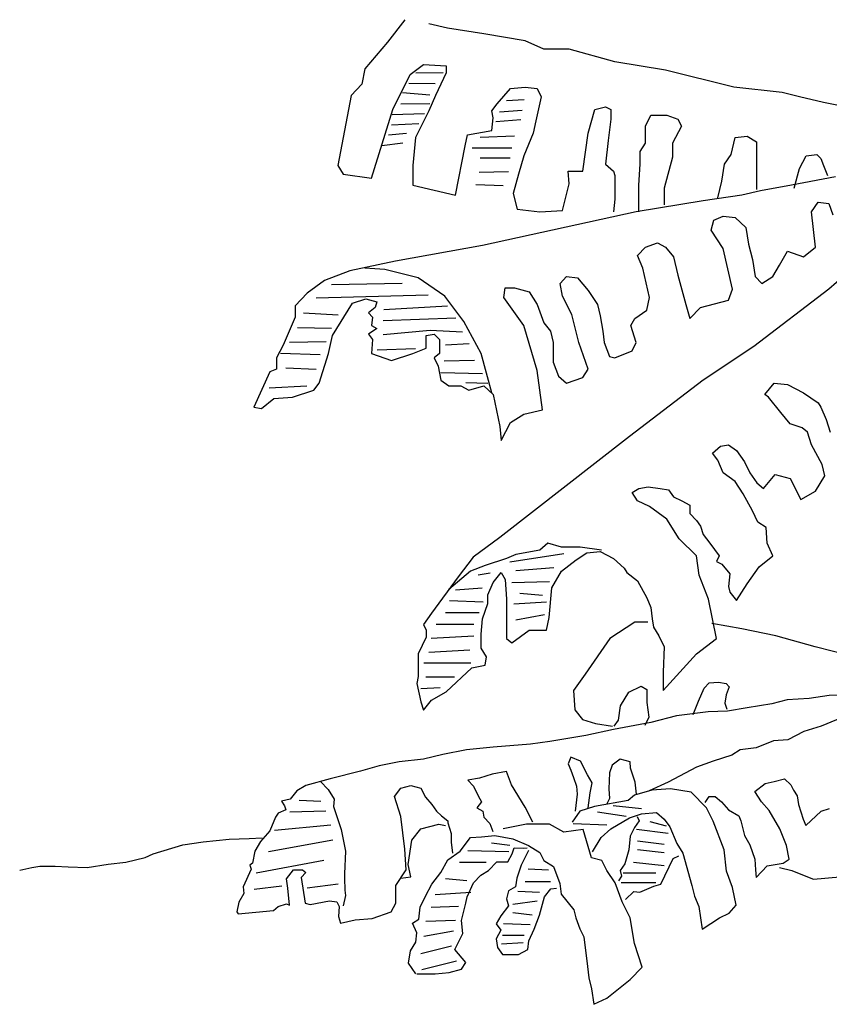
# Model space of a CAD drawing. Extents: x -3.56 to 3.91, y -0.04 to 8.95.
# Tile 2 of 3: x -3.56 to -0.21, y 4.87 to 8.95. Entities that reach past the tile are written whole.
import ezdxf

# ---------------------------------------------------------------- set-up
doc = ezdxf.new("R2010")
doc.units = 0
doc.header["$MEASUREMENT"] = 0
doc.layers.add('ARBOL', color=76, linetype='CONTINUOUS')

msp = doc.modelspace()

# ---------------------------------------------------------------- linework, layer by layer
at = {"layer": 'ARBOL'}
for p, q in [((-1.9691, 8.9515), (-2.0413, 8.8588)), ((-1.7919, 8.9166), (-1.8696, 8.934)), ((-1.6424, 8.8933), (-1.7919, 8.9166)), ((-1.4707, 8.8646), (-1.6424, 8.8933)), ((-2.0413, 8.8588), (-2.1353, 8.7483)), ((-1.3931, 8.8297), (-1.4707, 8.8646)), ((-1.2877, 8.8297), (-1.3931, 8.8297)), ((-1.0992, 8.7773), (-1.2877, 8.8297)), ((-1.9468, 8.725), (-1.8914, 8.7657)), ((-1.8914, 8.7657), (-1.7974, 8.7599)), ((-0.8888, 8.7424), (-1.0992, 8.7773)), ((-2.1353, 8.7483), (-2.1467, 8.6843)), ((-2.019, 8.5796), (-1.9468, 8.725)), ((-1.9237, 8.7311), (-1.8104, 8.7334)), ((-1.7974, 8.7308), (-1.8419, 8.6378)), ((-1.7974, 8.7599), (-1.7974, 8.7308)), ((-0.6063, 8.6727), (-0.8888, 8.7424)), ((-2.1467, 8.6843), (-2.1907, 8.6378)), ((-1.9527, 8.6891), (-1.8435, 8.6869)), ((-1.9791, 8.6494), (-1.8658, 8.64)), ((-1.587, 8.6029), (-1.5316, 8.6668)), ((-1.5316, 8.6668), (-1.4707, 8.6727)), ((-1.4707, 8.6727), (-1.4208, 8.6668)), ((-1.4208, 8.6668), (-1.404, 8.6319)), ((-0.4069, 8.6494), (-0.6063, 8.6727)), ((-0.3346, 8.6319), (-0.4069, 8.6494)), ((-2.1907, 8.6378), (-2.2462, 8.3473)), ((-1.9859, 8.6029), (-1.8658, 8.6051)), ((-1.8419, 8.6378), (-1.8696, 8.5738)), ((-1.6088, 8.5738), (-1.587, 8.6029)), ((-1.548, 8.6168), (-1.4749, 8.6216)), ((-1.404, 8.6319), (-1.4262, 8.5334)), ((-0.2351, 8.6087), (-0.3346, 8.6319)), ((0.0474, 8.5508), (-0.2351, 8.6087)), ((-2.1076, 8.295), (-2.019, 8.5796)), ((-2.0215, 8.5586), (-1.888, 8.5631)), ((-1.8696, 8.5738), (-1.925, 8.4636)), ((-1.6034, 8.545), (-1.6088, 8.5738)), ((-1.5769, 8.5702), (-1.4837, 8.577)), ((-1.21, 8.4811), (-1.1823, 8.5796)), ((-1.1823, 8.5796), (-1.1382, 8.5912)), ((-1.1382, 8.5912), (-1.116, 8.5796)), ((-1.116, 8.5796), (-1.116, 8.5392)), ((-2.0236, 8.5166), (-1.9103, 8.5211)), ((-1.6088, 8.4927), (-1.6034, 8.545)), ((-1.5925, 8.5305), (-1.4879, 8.5376)), ((-1.4262, 8.5334), (-1.4371, 8.4811)), ((-1.116, 8.5392), (-1.1269, 8.452)), ((-0.972, 8.5101), (-0.9497, 8.5563)), ((-0.9497, 8.5563), (-0.8834, 8.5563)), ((-0.8834, 8.5563), (-0.8389, 8.5392)), ((-0.8389, 8.5392), (-0.8225, 8.5101)), ((-2.0371, 8.4746), (-1.9615, 8.4817)), ((-1.7088, 8.4752), (-1.6088, 8.4927)), ((-1.4371, 8.4811), (-1.4762, 8.388)), ((-1.2323, 8.324), (-1.21, 8.4811)), ((-0.972, 8.4403), (-0.972, 8.5101)), ((-0.8225, 8.5101), (-0.8611, 8.4403)), ((-2.064, 8.4303), (-1.977, 8.442)), ((-1.925, 8.4636), (-1.9359, 8.3473)), ((-1.7197, 8.4287), (-1.7088, 8.4752)), ((-1.6571, 8.4652), (-1.5148, 8.4701)), ((-1.1269, 8.452), (-1.1382, 8.3531)), ((-0.9942, 8.4055), (-0.972, 8.4403)), ((-0.8611, 8.4403), (-0.8611, 8.3822)), ((-0.6172, 8.3938), (-0.6008, 8.4636)), ((-0.6008, 8.4636), (-0.5509, 8.4694)), ((-0.5509, 8.4694), (-0.5122, 8.4462)), ((-0.5122, 8.4462), (-0.5122, 8.3938)), ((-1.7587, 8.2255), (-1.7197, 8.4287)), ((-1.6903, 8.421), (-1.5257, 8.421)), ((-0.9942, 8.3531), (-0.9942, 8.4055)), ((-1.6571, 8.379), (-1.5324, 8.379)), ((-1.4762, 8.388), (-1.4984, 8.3124)), ((-0.8611, 8.3822), (-0.8943, 8.2542)), ((-0.6449, 8.3531), (-0.6172, 8.3938)), ((-0.5122, 8.3938), (-0.5122, 8.3182)), ((-0.3346, 8.3357), (-0.3069, 8.388)), ((-0.3069, 8.388), (-0.2629, 8.3938)), ((-0.2629, 8.3938), (-0.2461, 8.3764)), ((-0.2461, 8.3764), (-0.2351, 8.3473)), ((-2.2462, 8.3473), (-2.2239, 8.3124)), ((-1.9359, 8.3473), (-1.9359, 8.2659)), ((-1.6613, 8.3208), (-1.5392, 8.3231)), ((-1.2877, 8.2717), (-1.2931, 8.324)), ((-1.2931, 8.324), (-1.2323, 8.324)), ((-1.1382, 8.3531), (-1.105, 8.324)), ((-1.105, 8.324), (-1.0992, 8.3066)), ((-0.9997, 8.2659), (-0.9942, 8.3531)), ((-0.6562, 8.2833), (-0.6449, 8.3531)), ((-0.5122, 8.3182), (-0.5122, 8.2484)), ((-0.3569, 8.2542), (-0.3346, 8.3357)), ((-0.2351, 8.3473), (-0.2183, 8.3066)), ((-2.2239, 8.3124), (-2.1076, 8.295)), ((-1.4984, 8.3124), (-1.5203, 8.2313)), ((-1.0992, 8.3066), (-1.0992, 8.208)), ((-0.6726, 8.2139), (-0.6562, 8.2833)), ((-0.1852, 8.3008), (-0.3682, 8.2659)), ((-1.9359, 8.2659), (-1.7587, 8.2255)), ((-1.6748, 8.2694), (-1.5614, 8.2649)), ((-1.3154, 8.1615), (-1.2877, 8.2717)), ((-0.9997, 8.1557), (-0.9997, 8.2659)), ((-0.8943, 8.2542), (-0.8943, 8.1848)), ((-0.4954, 8.2429), (-0.5731, 8.2255)), ((-0.3682, 8.2659), (-0.4954, 8.2429)), ((-1.5203, 8.2313), (-1.5039, 8.1673)), ((-1.0992, 8.208), (-1.105, 8.1557)), ((-0.7339, 8.2022), (-1.0106, 8.1557)), ((-0.5731, 8.2255), (-0.7339, 8.2022)), ((-0.2851, 8.1557), (-0.2574, 8.1964)), ((-0.2574, 8.1964), (-0.2129, 8.1906)), ((-1.0106, 8.1557), (-1.6479, 8.0161)), ((-1.5039, 8.1673), (-1.4094, 8.1557)), ((-1.4094, 8.1557), (-1.3154, 8.1615)), ((-0.2683, 8.0103), (-0.2851, 8.1557)), ((-0.2129, 8.1906), (-0.1961, 8.1441)), ((-0.7003, 8.0801), (-0.6894, 8.1208)), ((-0.6894, 8.1208), (-0.6508, 8.1382)), ((-0.6508, 8.1382), (-0.6008, 8.1324)), ((-0.6008, 8.1324), (-0.5563, 8.0917)), ((-0.6508, 8.0045), (-0.7003, 8.0801)), ((-0.5563, 8.0917), (-0.5454, 8.0219)), ((-1.6479, 8.0161), (-2.0081, 7.9521)), ((-1.0051, 7.9754), (-0.972, 8.0103)), ((-0.972, 8.0103), (-0.922, 8.0277)), ((-0.922, 8.0277), (-0.8888, 8.0103)), ((-0.8888, 8.0103), (-0.8557, 7.9696)), ((-0.6117, 7.8361), (-0.6508, 8.0045)), ((-0.5454, 8.0219), (-0.5286, 7.958)), ((-0.4178, 7.9347), (-0.3846, 7.9929)), ((-0.3846, 7.9929), (-0.3183, 7.9696)), ((-0.3183, 7.9696), (-0.2683, 8.0103)), ((-2.0081, 7.9521), (-2.1962, 7.9118)), ((-0.9829, 7.9234), (-1.0051, 7.9754)), ((-0.8557, 7.9696), (-0.8389, 7.8943)), ((-0.5286, 7.958), (-0.5177, 7.8885)), ((-0.0521, 7.9754), (-0.2129, 7.8361)), ((-2.1962, 7.9118), (-2.3016, 7.871)), ((-2.0522, 7.9176), (-2.1353, 7.9234)), ((-1.9137, 7.8827), (-2.0522, 7.9176)), ((-0.9552, 7.8013), (-0.9829, 7.9234)), ((-0.4455, 7.8885), (-0.4178, 7.9347)), ((-2.3016, 7.871), (-2.3738, 7.8187)), ((-1.8028, 7.8071), (-1.9137, 7.8827)), ((-1.3263, 7.8594), (-1.299, 7.8885)), ((-1.299, 7.8885), (-1.2545, 7.8827)), ((-1.2545, 7.8827), (-1.21, 7.8303)), ((-0.8389, 7.8943), (-0.8057, 7.7722)), ((-0.5177, 7.8885), (-0.49, 7.8594)), ((-0.49, 7.8594), (-0.4455, 7.8885)), ((-2.273, 7.8555), (-1.9796, 7.861)), ((-1.5593, 7.8013), (-1.5539, 7.842)), ((-1.5539, 7.842), (-1.5148, 7.842)), ((-1.5148, 7.842), (-1.4539, 7.8245)), ((-1.3154, 7.8071), (-1.3263, 7.8594)), ((-1.21, 7.8303), (-1.1714, 7.7722)), ((-0.6285, 7.7896), (-0.6117, 7.8361)), ((-0.2129, 7.8361), (-0.5231, 7.598)), ((-2.3738, 7.8187), (-2.4233, 7.7664)), ((-2.336, 7.8006), (-1.8725, 7.8122)), ((-2.1853, 7.778), (-2.1299, 7.7954)), ((-2.1299, 7.7954), (-2.0854, 7.7838)), ((-1.7251, 7.7024), (-1.8028, 7.8071)), ((-1.4762, 7.6849), (-1.5593, 7.8013)), ((-1.4539, 7.8245), (-1.4208, 7.7722)), ((-1.2768, 7.7315), (-1.3154, 7.8071)), ((-0.9665, 7.7489), (-0.9552, 7.8013)), ((-0.7448, 7.7605), (-0.6285, 7.7896)), ((-2.4233, 7.7664), (-2.4233, 7.7605)), ((-2.4233, 7.7605), (-2.4233, 7.7198)), ((-2.2684, 7.6442), (-2.1853, 7.778)), ((-2.0912, 7.7605), (-2.119, 7.7373)), ((-2.0854, 7.7838), (-2.0912, 7.7605)), ((-2.0564, 7.7518), (-1.7927, 7.7664)), ((-1.4208, 7.7722), (-1.3931, 7.6966)), ((-1.1714, 7.7722), (-1.1605, 7.7256)), ((-1.0165, 7.714), (-0.9665, 7.7489)), ((-0.8057, 7.7722), (-0.7889, 7.714)), ((-0.7889, 7.714), (-0.7448, 7.7605)), ((-2.4233, 7.7198), (-2.4733, 7.6038)), ((-2.3881, 7.7376), (-2.2457, 7.7289)), ((-2.119, 7.7373), (-2.1022, 7.7198)), ((-2.1022, 7.7198), (-2.1076, 7.6849)), ((-2.0589, 7.7059), (-1.7571, 7.7172)), ((-1.249, 7.6155), (-1.2768, 7.7315)), ((-1.1605, 7.7256), (-1.1491, 7.6617)), ((-1.0328, 7.6849), (-1.0165, 7.714)), ((-2.4128, 7.6769), (-2.273, 7.6743)), ((-2.0854, 7.6733), (-2.119, 7.65)), ((-2.1076, 7.6849), (-2.0854, 7.6733)), ((-2.0589, 7.6481), (-1.8641, 7.6656)), ((-1.8641, 7.6656), (-1.7298, 7.6597)), ((-1.6534, 7.5689), (-1.7251, 7.7024)), ((-1.4208, 7.4992), (-1.4762, 7.6849)), ((-1.3931, 7.6966), (-1.3653, 7.6617)), ((-1.0106, 7.6155), (-1.0328, 7.6849)), ((-2.2848, 7.5689), (-2.2684, 7.6442)), ((-2.119, 7.65), (-2.1022, 7.6268)), ((-2.1022, 7.6268), (-2.1076, 7.5689)), ((-1.8805, 7.6442), (-1.8473, 7.65)), ((-1.8805, 7.5922), (-1.8805, 7.6442)), ((-1.8473, 7.65), (-1.8251, 7.6268)), ((-1.8251, 7.6268), (-1.8251, 7.5689)), ((-1.3653, 7.6617), (-1.354, 7.6155)), ((-1.1491, 7.6617), (-1.1437, 7.6155)), ((-2.4733, 7.6038), (-2.501, 7.5515)), ((-2.446, 7.6164), (-2.2949, 7.6193)), ((-2.0837, 7.5848), (-1.9246, 7.5906)), ((-1.9359, 7.5689), (-1.8805, 7.5922)), ((-1.8011, 7.6051), (-1.7021, 7.6109)), ((-1.354, 7.6155), (-1.354, 7.534)), ((-1.21, 7.505), (-1.249, 7.6155)), ((-1.1437, 7.6155), (-1.1214, 7.5573)), ((-1.0274, 7.5806), (-1.0106, 7.6155)), ((-0.5231, 7.598), (-0.7339, 7.4584)), ((-2.501, 7.5515), (-2.501, 7.505)), ((-2.4842, 7.5706), (-2.3196, 7.5647)), ((-2.3238, 7.4468), (-2.2848, 7.5689)), ((-2.1076, 7.5689), (-2.0245, 7.5399)), ((-2.0245, 7.5399), (-1.9359, 7.5689)), ((-1.8251, 7.5689), (-1.8473, 7.5515)), ((-1.8473, 7.5515), (-1.8305, 7.5166)), ((-1.8066, 7.5389), (-1.6802, 7.5418)), ((-1.6088, 7.4061), (-1.6534, 7.5689)), ((-1.1214, 7.5573), (-1.0992, 7.5515)), ((-1.0992, 7.5515), (-1.0274, 7.5806)), ((-2.501, 7.505), (-2.5287, 7.4933)), ((-2.4624, 7.5101), (-2.336, 7.5043)), ((-1.8305, 7.5166), (-1.8196, 7.4584)), ((-1.354, 7.534), (-1.3322, 7.4759)), ((-1.2323, 7.4701), (-1.21, 7.505)), ((-2.5287, 7.4933), (-2.595, 7.3479)), ((-1.82, 7.4901), (-1.6475, 7.4872)), ((-1.3985, 7.3363), (-1.4208, 7.4992)), ((-1.3322, 7.4759), (-1.299, 7.4468)), ((-1.299, 7.4468), (-1.2323, 7.4701)), ((-2.5308, 7.4268), (-2.3746, 7.4352)), ((-2.3461, 7.4177), (-2.3238, 7.4468)), ((-1.8196, 7.4584), (-1.7864, 7.4352)), ((-1.7864, 7.4352), (-1.7365, 7.4352)), ((-1.7365, 7.4352), (-1.7033, 7.4177)), ((-1.7159, 7.4497), (-1.6252, 7.4468)), ((-1.7033, 7.4177), (-1.6424, 7.4352)), ((-1.6424, 7.4352), (-1.6034, 7.4003)), ((-0.7339, 7.4584), (-1.0383, 7.2261)), ((-0.4786, 7.4003), (-0.44, 7.4468)), ((-0.44, 7.4468), (-0.3846, 7.441)), ((-0.3846, 7.441), (-0.3183, 7.4061)), ((-2.5619, 7.3421), (-2.5119, 7.3828)), ((-2.5119, 7.3828), (-2.4347, 7.3887)), ((-2.4347, 7.3887), (-2.3461, 7.4177)), ((-1.6034, 7.4003), (-1.5757, 7.2668)), ((-0.4623, 7.3887), (-0.4786, 7.4003)), ((-0.4123, 7.3247), (-0.4623, 7.3887)), ((-0.3183, 7.4061), (-0.257, 7.3654)), ((-2.595, 7.3479), (-2.5619, 7.3421)), ((-0.257, 7.3654), (-0.2461, 7.3479)), ((-0.2461, 7.3479), (-0.2238, 7.2959)), ((-1.5316, 7.2843), (-1.4762, 7.3189)), ((-1.4762, 7.3189), (-1.3985, 7.3363)), ((-0.3737, 7.2785), (-0.4123, 7.3247)), ((-1.5757, 7.2668), (-1.5702, 7.2087)), ((-1.5702, 7.2087), (-1.5316, 7.2843)), ((-0.3237, 7.261), (-0.3737, 7.2785)), ((-0.3015, 7.2436), (-0.3237, 7.261)), ((-0.2238, 7.2959), (-0.2074, 7.2436)), ((-1.0383, 7.2261), (-1.5757, 6.8077)), ((-0.2847, 7.1912), (-0.3015, 7.2436)), ((-0.6949, 7.1563), (-0.6617, 7.1854)), ((-0.6617, 7.1854), (-0.6285, 7.1912)), ((-0.6285, 7.1912), (-0.5949, 7.168)), ((-0.2406, 7.1098), (-0.2847, 7.1912)), ((-0.6726, 7.1273), (-0.6949, 7.1563)), ((-0.5949, 7.168), (-0.5618, 7.1214)), ((-0.6504, 7.0749), (-0.6726, 7.1273)), ((-0.5618, 7.1214), (-0.5395, 7.0749)), ((-0.2293, 7.0633), (-0.2406, 7.1098)), ((-0.6008, 7.04), (-0.6504, 7.0749)), ((-0.5395, 7.0749), (-0.5118, 7.0342)), ((-0.4841, 7.0109), (-0.4346, 7.0691)), ((-0.4346, 7.0691), (-0.3737, 7.0517)), ((-0.2683, 6.9996), (-0.2293, 7.0633)), ((-0.9997, 7.0109), (-0.9606, 7.0168)), ((-0.9606, 7.0168), (-0.9111, 7.0109)), ((-0.5672, 6.988), (-0.6008, 7.04)), ((-0.5118, 7.0342), (-0.4841, 7.0109)), ((-0.3737, 7.0517), (-0.3292, 6.9647)), ((-1.0274, 6.9938), (-0.9997, 7.0109)), ((-1.0051, 6.9589), (-1.0274, 6.9938)), ((-0.9111, 7.0109), (-0.8775, 7.0055)), ((-0.8775, 7.0055), (-0.8557, 6.9764)), ((-0.8557, 6.9764), (-0.8221, 6.9589)), ((-0.5286, 6.9182), (-0.5672, 6.988)), ((-0.3292, 6.9647), (-0.2683, 6.9996)), ((-0.9552, 6.9357), (-1.0051, 6.9589)), ((-0.8834, 6.8833), (-0.9552, 6.9357)), ((-0.8221, 6.9589), (-0.7889, 6.9415)), ((-0.7889, 6.9415), (-0.7889, 6.9066)), ((-0.7889, 6.9066), (-0.7612, 6.8775)), ((-0.5064, 6.8717), (-0.5286, 6.9182)), ((-0.8334, 6.8019), (-0.8834, 6.8833)), ((-0.7612, 6.8775), (-0.7448, 6.8542)), ((-0.7448, 6.8542), (-0.7335, 6.8194)), ((-0.4732, 6.8484), (-0.5064, 6.8717)), ((-0.7335, 6.8194), (-0.7058, 6.7845)), ((-0.4677, 6.7845), (-0.4732, 6.8484)), ((-1.5757, 6.8077), (-1.6865, 6.7263)), ((-1.3763, 6.7845), (-1.4094, 6.7554)), ((-1.3208, 6.767), (-1.3763, 6.7845)), ((-0.7612, 6.7321), (-0.8334, 6.8019)), ((-0.7058, 6.7845), (-0.6672, 6.7321)), ((-0.4455, 6.7321), (-0.4677, 6.7845)), ((-1.5093, 6.7379), (-1.548, 6.7205)), ((-1.5345, 6.7063), (-1.3103, 6.7418)), ((-1.4094, 6.7554), (-1.5093, 6.7379)), ((-1.2432, 6.767), (-1.3208, 6.767)), ((-1.26, 6.7147), (-1.2155, 6.7437)), ((-1.1546, 6.7554), (-1.2432, 6.767)), ((-1.2155, 6.7437), (-1.16, 6.7496)), ((-1.16, 6.7496), (-1.1046, 6.7205)), ((-0.7503, 6.651), (-0.7612, 6.7321)), ((-0.6672, 6.7321), (-0.6781, 6.7089)), ((-0.5009, 6.6859), (-0.4455, 6.7321)), ((-1.6865, 6.7263), (-1.7474, 6.6452)), ((-1.6366, 6.6917), (-1.6974, 6.6685)), ((-1.548, 6.7205), (-1.6366, 6.6917)), ((-1.3208, 6.6685), (-1.26, 6.7147)), ((-1.1046, 6.7205), (-1.0605, 6.6801)), ((-0.6781, 6.7089), (-0.6562, 6.6975)), ((-0.6562, 6.6975), (-0.6227, 6.6568)), ((-0.5509, 6.6161), (-0.5009, 6.6859)), ((-1.7474, 6.6452), (-1.8582, 6.494)), ((-1.6974, 6.6685), (-1.7864, 6.5929)), ((-1.6659, 6.653), (-1.6151, 6.6617)), ((-1.6034, 6.6219), (-1.5702, 6.6626)), ((-1.5702, 6.6626), (-1.5534, 6.6336)), ((-1.5089, 6.6707), (-1.3523, 6.684)), ((-1.3595, 6.5987), (-1.3208, 6.6685)), ((-1.0605, 6.6801), (-1.0492, 6.6626)), ((-1.0492, 6.6626), (-1.0051, 6.6278)), ((-0.7117, 6.5521), (-0.7503, 6.651)), ((-0.6227, 6.6568), (-0.6285, 6.6045)), ((-1.6256, 6.5696), (-1.6034, 6.6219)), ((-1.5534, 6.6336), (-1.548, 6.5521)), ((-1.5261, 6.6219), (-1.3695, 6.6261)), ((-1.0051, 6.6278), (-0.9665, 6.558)), ((-0.6285, 6.6045), (-0.6227, 6.5812)), ((-0.5949, 6.5463), (-0.5509, 6.6161)), ((-1.7587, 6.5909), (-1.6487, 6.5996)), ((-1.6256, 6.5347), (-1.6256, 6.5696)), ((-1.4921, 6.5773), (-1.3989, 6.5686)), ((-1.3708, 6.4765), (-1.3595, 6.5987)), ((-0.6227, 6.5812), (-0.5949, 6.5463)), ((-1.7843, 6.5463), (-1.6445, 6.5418)), ((-1.6479, 6.4707), (-1.6256, 6.5347)), ((-1.548, 6.5521), (-1.548, 6.4882)), ((-1.5177, 6.5331), (-1.3821, 6.5418)), ((-0.9665, 6.558), (-0.9497, 6.5173)), ((-0.6781, 6.3893), (-0.7117, 6.5521)), ((-1.8582, 6.494), (-1.8914, 6.4475)), ((-1.8011, 6.4975), (-1.6613, 6.4975)), ((-1.548, 6.4882), (-1.548, 6.4184)), ((-1.5089, 6.4665), (-1.3905, 6.4888)), ((-0.9497, 6.5173), (-0.9442, 6.4707)), ((-1.8914, 6.4475), (-1.8805, 6.4242)), ((-1.8393, 6.4488), (-1.6827, 6.4488)), ((-1.6534, 6.4068), (-1.6479, 6.4707)), ((-1.3817, 6.4242), (-1.3708, 6.4765)), ((-1.0165, 6.4575), (-1.1193, 6.3893)), ((-0.9623, 6.4575), (-1.0165, 6.4575)), ((-0.9442, 6.4707), (-0.9388, 6.4358)), ((-0.5727, 6.429), (-0.6974, 6.4517)), ((-1.8805, 6.4242), (-1.8805, 6.3951)), ((-1.6534, 6.3489), (-1.6534, 6.4068)), ((-1.548, 6.4184), (-1.548, 6.3893)), ((-1.5257, 6.3722), (-1.4539, 6.4242)), ((-1.4539, 6.4242), (-1.3817, 6.4242)), ((-0.9388, 6.4358), (-0.9165, 6.4009)), ((-0.9165, 6.4009), (-0.8943, 6.3547)), ((-0.432, 6.4006), (-0.5727, 6.429)), ((-0.27, 6.3554), (-0.432, 6.4006)), ((-1.8805, 6.3951), (-1.9137, 6.3257)), ((-1.8603, 6.3909), (-1.6827, 6.4)), ((-1.548, 6.3893), (-1.5257, 6.3722)), ((-1.1193, 6.3893), (-1.2222, 6.2416)), ((-0.7612, 6.3257), (-0.6781, 6.3893)), ((-1.9137, 6.3257), (-1.9137, 6.3082)), ((-1.8691, 6.3334), (-1.6995, 6.3421)), ((-1.6311, 6.314), (-1.6534, 6.3489)), ((-0.8943, 6.3547), (-0.8997, 6.25)), ((-0.8997, 6.1744), (-0.7612, 6.3257)), ((-0.113, 6.3156), (-0.27, 6.3554)), ((-1.9137, 6.3082), (-1.9137, 6.2791)), ((-1.9137, 6.2791), (-1.9137, 6.25)), ((-1.8901, 6.2888), (-1.6953, 6.2888)), ((-1.692, 6.2675), (-1.6366, 6.2791)), ((-1.6366, 6.2791), (-1.6311, 6.314)), ((-1.9137, 6.25), (-1.9137, 6.2326)), ((-1.7974, 6.1686), (-1.692, 6.2675)), ((-1.2222, 6.2416), (-1.2709, 6.1738)), ((-0.8997, 6.25), (-0.8997, 6.1744)), ((-1.9137, 6.2326), (-1.9191, 6.2035)), ((-1.9191, 6.2035), (-1.9027, 6.1279)), ((-1.8817, 6.2313), (-1.7629, 6.2313)), ((-0.7293, 6.1835), (-0.7079, 6.2058)), ((-0.7079, 6.2058), (-0.6705, 6.2087)), ((-0.6705, 6.2087), (-0.6386, 6.2032)), ((-0.6386, 6.2032), (-0.6252, 6.189)), ((-1.9027, 6.1822), (-1.8225, 6.1867)), ((-1.8582, 6.1337), (-1.7974, 6.1686)), ((-1.2709, 6.1738), (-1.2654, 6.0943)), ((-1.0757, 6.1108), (-1.0412, 6.1667)), ((-1.0412, 6.1667), (-0.9904, 6.1919)), ((-0.9904, 6.1919), (-0.9665, 6.178)), ((-0.9665, 6.178), (-0.9665, 6.1247)), ((-0.7532, 6.1305), (-0.7293, 6.1835)), ((-0.6386, 6.1557), (-0.6441, 6.1221)), ((-0.6252, 6.189), (-0.6386, 6.1557)), ((-0.1348, 6.1557), (-0.2121, 6.1528)), ((-1.9027, 6.1279), (-1.8914, 6.093)), ((-1.8914, 6.093), (-1.8582, 6.1337)), ((-0.9665, 6.1247), (-0.9585, 6.0633)), ((-0.7746, 6.0746), (-0.7532, 6.1305)), ((-0.6441, 6.1221), (-0.6361, 6.0969)), ((-0.4493, 6.1192), (-0.5509, 6.1024)), ((-0.3854, 6.136), (-0.4493, 6.1192)), ((-0.2948, 6.1415), (-0.3854, 6.136)), ((-0.2121, 6.1528), (-0.2948, 6.1415)), ((-1.2654, 6.0943), (-1.2331, 6.0546)), ((-1.0836, 6.052), (-1.0757, 6.1108)), ((-0.7133, 6.0856), (-0.8439, 6.0688)), ((-0.6331, 6.0885), (-0.7133, 6.0856)), ((-0.5509, 6.1024), (-0.6331, 6.0885)), ((-0.1113, 6.0824), (-0.2444, 6.0265)), ((-1.2331, 6.0546), (-1.1789, 6.0374)), ((-1.1789, 6.0374), (-1.1084, 6.0261)), ((-0.9505, 6.041), (-1.105, 6.0129)), ((-1.1025, 6.0271), (-1.0836, 6.052)), ((-0.9585, 6.0633), (-0.9745, 6.0297)), ((-0.8439, 6.0688), (-0.9505, 6.041)), ((-1.105, 6.0129), (-1.2197, 5.988)), ((-0.3166, 6.0042), (-0.3833, 5.9706)), ((-0.2444, 6.0265), (-0.3166, 6.0042)), ((-1.3691, 5.9628), (-1.4489, 5.9515)), ((-1.2197, 5.988), (-1.3691, 5.9628)), ((-0.4417, 5.9651), (-0.5139, 5.937)), ((-0.3833, 5.9706), (-0.4417, 5.9651)), ((-1.713, 5.9292), (-1.8116, 5.9095)), ((-1.6034, 5.9402), (-1.713, 5.9292)), ((-1.4489, 5.9515), (-1.6034, 5.9402)), ((-0.5802, 5.9286), (-0.6151, 5.9063)), ((-0.5139, 5.937), (-0.5802, 5.9286)), ((-1.993, 5.8788), (-2.0753, 5.862)), ((-1.8914, 5.8901), (-1.993, 5.8788)), ((-1.8116, 5.9095), (-1.8914, 5.8901)), ((-1.2814, 5.8982), (-1.2923, 5.8701)), ((-1.2415, 5.8814), (-1.2814, 5.8982)), ((-1.2121, 5.8255), (-1.2415, 5.8814)), ((-1.0765, 5.8898), (-1.1109, 5.8646)), ((-1.0362, 5.8785), (-1.0765, 5.8898)), ((-1.0337, 5.8533), (-1.0362, 5.8785)), ((-0.6923, 5.8811), (-0.7616, 5.8562)), ((-0.6151, 5.9063), (-0.6923, 5.8811)), ((-2.153, 5.8397), (-2.2781, 5.809)), ((-2.0753, 5.862), (-2.153, 5.8397)), ((-1.548, 5.8394), (-1.6068, 5.8281)), ((-1.5266, 5.7835), (-1.548, 5.8394)), ((-1.2923, 5.8701), (-1.2814, 5.8449)), ((-1.2814, 5.8449), (-1.2709, 5.8142)), ((-1.1214, 5.8339), (-1.1244, 5.7667)), ((-1.1109, 5.8646), (-1.1214, 5.8339)), ((-1.0152, 5.7948), (-1.0337, 5.8533)), ((-0.7616, 5.8562), (-0.8788, 5.7945)), ((-2.2781, 5.809), (-2.3793, 5.7806)), ((-2.318, 5.7974), (-2.286, 5.7638)), ((-1.6601, 5.8113), (-1.7079, 5.8029)), ((-1.7079, 5.8029), (-1.684, 5.778)), ((-1.6068, 5.8281), (-1.6601, 5.8113)), ((-1.2709, 5.8142), (-1.2574, 5.778)), ((-1.1936, 5.7919), (-1.2121, 5.8255)), ((-1.2016, 5.7499), (-1.1936, 5.7919)), ((-1.0097, 5.7444), (-1.0152, 5.7948)), ((-0.8788, 5.7945), (-0.9564, 5.7583)), ((-0.5194, 5.7554), (-0.4765, 5.789)), ((-0.4765, 5.789), (-0.4392, 5.7974)), ((-0.4392, 5.7974), (-0.3968, 5.8087)), ((-0.3968, 5.8087), (-0.3699, 5.7835)), ((-2.4166, 5.7583), (-2.4435, 5.7247)), ((-2.3793, 5.7806), (-2.4166, 5.7583)), ((-2.286, 5.7638), (-2.2621, 5.7247)), ((-2.0115, 5.736), (-1.985, 5.7693)), ((-1.985, 5.7693), (-1.9447, 5.7806)), ((-1.9447, 5.7806), (-1.9023, 5.7693)), ((-1.9023, 5.7693), (-1.8834, 5.7331)), ((-1.684, 5.778), (-1.6655, 5.7386)), ((-1.4707, 5.6911), (-1.5266, 5.7835)), ((-1.2574, 5.778), (-1.2549, 5.7444)), ((-1.2096, 5.6885), (-1.2016, 5.7499)), ((-1.1244, 5.7667), (-1.1214, 5.7276)), ((-0.9455, 5.7612), (-1.0177, 5.7415)), ((-0.8683, 5.7667), (-0.9455, 5.7612)), ((-0.783, 5.7528), (-0.8683, 5.7667)), ((-0.7192, 5.6885), (-0.783, 5.7528)), ((-0.4925, 5.7134), (-0.5194, 5.7554)), ((-0.3699, 5.7835), (-0.3594, 5.7612)), ((-0.3594, 5.7612), (-0.3435, 5.7386)), ((-2.4435, 5.7247), (-2.4804, 5.7163)), ((-2.4804, 5.7163), (-2.4674, 5.6969)), ((-2.4065, 5.7205), (-2.3175, 5.7163)), ((-2.2621, 5.7247), (-2.2646, 5.694)), ((-1.985, 5.652), (-2.0115, 5.736)), ((-1.8834, 5.7331), (-1.857, 5.7024)), ((-1.6521, 5.7137), (-1.6706, 5.6885)), ((-1.6655, 5.7386), (-1.6521, 5.7137)), ((-1.2549, 5.7444), (-1.2629, 5.6746)), ((-1.0442, 5.7192), (-1.1831, 5.694)), ((-1.1214, 5.7276), (-1.1323, 5.7053)), ((-1.0177, 5.7415), (-1.0442, 5.7192)), ((-0.7247, 5.7108), (-0.7083, 5.736)), ((-0.7083, 5.736), (-0.6844, 5.736)), ((-0.6844, 5.736), (-0.6579, 5.7134)), ((-0.6579, 5.7134), (-0.6285, 5.6801)), ((-0.4606, 5.6772), (-0.4925, 5.7134)), ((-0.3435, 5.7386), (-0.338, 5.7024)), ((-2.462, 5.6801), (-2.4939, 5.6659)), ((-2.4674, 5.6969), (-2.462, 5.6801)), ((-2.4447, 5.6717), (-2.2965, 5.6762)), ((-2.2646, 5.694), (-2.2327, 5.599)), ((-1.857, 5.7024), (-1.8381, 5.6743)), ((-1.8381, 5.6743), (-1.8171, 5.6549)), ((-1.6706, 5.6885), (-1.6466, 5.6746)), ((-1.6466, 5.6746), (-1.6412, 5.6494)), ((-1.4388, 5.6297), (-1.4707, 5.6911)), ((-1.2444, 5.6743), (-1.2763, 5.6297)), ((-1.1831, 5.694), (-1.2444, 5.6743)), ((-1.1705, 5.6717), (-1.0517, 5.6539)), ((-1.1067, 5.6985), (-0.9883, 5.6853)), ((-0.9883, 5.6633), (-0.927, 5.6688)), ((-0.927, 5.6688), (-0.8951, 5.641)), ((-0.6923, 5.6326), (-0.7192, 5.6885)), ((-0.6285, 5.6801), (-0.5857, 5.6549)), ((-0.4153, 5.6016), (-0.4606, 5.6772)), ((-0.338, 5.7024), (-0.3195, 5.641)), ((-0.3086, 5.6158), (-0.2444, 5.6743)), ((-0.2444, 5.6743), (-0.21, 5.6856)), ((-2.5048, 5.6491), (-2.5287, 5.5932)), ((-2.4939, 5.6659), (-2.5048, 5.6491)), ((-1.9691, 5.5179), (-1.985, 5.652)), ((-1.8171, 5.6549), (-1.7902, 5.6352)), ((-1.7902, 5.6352), (-1.7902, 5.6268)), ((-1.7902, 5.6268), (-1.7768, 5.5822)), ((-1.6412, 5.6494), (-1.6172, 5.6242)), ((-1.1164, 5.6016), (-1.0391, 5.6465)), ((-1.0391, 5.6465), (-0.9883, 5.6633)), ((-0.9988, 5.6352), (-1.0177, 5.6074)), ((-1.0072, 5.652), (-0.9988, 5.6352)), ((-0.9543, 5.632), (-0.8867, 5.6142)), ((-0.8951, 5.641), (-0.8712, 5.61)), ((-0.647, 5.515), (-0.6923, 5.6326)), ((-0.5857, 5.6549), (-0.5777, 5.6352)), ((-0.5777, 5.6352), (-0.5618, 5.5738)), ((-0.3195, 5.641), (-0.3086, 5.6158)), ((-2.5287, 5.5932), (-2.5661, 5.5486)), ((-2.5081, 5.5964), (-2.2756, 5.6184)), ((-2.2327, 5.599), (-2.2143, 5.5095)), ((-1.9397, 5.5541), (-1.9023, 5.6016)), ((-1.9023, 5.6016), (-1.8276, 5.6213)), ((-1.8276, 5.6213), (-1.8011, 5.6158)), ((-1.6172, 5.6242), (-1.6042, 5.5906)), ((-1.4653, 5.6213), (-1.5614, 5.6016)), ((-1.3695, 5.6213), (-1.4653, 5.6213)), ((-1.3108, 5.5877), (-1.3695, 5.6213)), ((-1.231, 5.599), (-1.3108, 5.5877)), ((-1.2721, 5.6229), (-1.1323, 5.6184)), ((-1.1961, 5.4817), (-1.231, 5.599)), ((-1.1563, 5.5654), (-1.1164, 5.6016)), ((-1.0177, 5.6074), (-1.0362, 5.5709)), ((-1.0097, 5.6006), (-0.8783, 5.5832)), ((-0.8712, 5.61), (-0.8418, 5.5402)), ((-0.3888, 5.5318), (-0.4153, 5.6016)), ((-2.8885, 5.535), (-2.8037, 5.5483)), ((-2.8037, 5.5483), (-2.6958, 5.5589)), ((-2.6958, 5.5589), (-2.6131, 5.5612)), ((-2.6131, 5.5612), (-2.5594, 5.5635)), ((-2.5661, 5.5486), (-2.59, 5.5095)), ((-2.5338, 5.5076), (-2.2667, 5.5564)), ((-1.9556, 5.4536), (-1.9397, 5.5541)), ((-1.7768, 5.5822), (-1.7768, 5.5457)), ((-1.7768, 5.5457), (-1.7717, 5.5011)), ((-1.7398, 5.5095), (-1.6974, 5.5654)), ((-1.6974, 5.5654), (-1.6521, 5.5683)), ((-1.6521, 5.5683), (-1.5963, 5.5738)), ((-1.5963, 5.5738), (-1.5215, 5.5599)), ((-1.5215, 5.5599), (-1.4573, 5.5318)), ((-1.1911, 5.5066), (-1.1563, 5.5654)), ((-1.0362, 5.5709), (-1.0416, 5.515)), ((-1.0051, 5.5518), (-0.8951, 5.5386)), ((-0.5618, 5.5738), (-0.5408, 5.5347)), ((-3.0107, 5.4982), (-2.8885, 5.535)), ((-2.59, 5.5095), (-2.6005, 5.4591)), ((-2.2143, 5.5095), (-2.2193, 5.4145)), ((-1.9636, 5.4313), (-1.9691, 5.5179)), ((-1.7906, 5.4733), (-1.7398, 5.5095)), ((-1.7079, 5.5121), (-1.5387, 5.5076)), ((-1.6105, 5.5431), (-1.5345, 5.5341)), ((-1.524, 5.4982), (-1.5161, 5.5234)), ((-1.5161, 5.5234), (-1.4787, 5.5208)), ((-1.4573, 5.5124), (-1.4867, 5.4507)), ((-1.4787, 5.5208), (-1.4627, 5.5234)), ((-1.4573, 5.5318), (-1.4094, 5.504)), ((-1.4094, 5.504), (-1.3935, 5.4704)), ((-1.0416, 5.515), (-1.0576, 5.4565)), ((-1.0051, 5.5163), (-0.8951, 5.503)), ((-0.8418, 5.5402), (-0.8179, 5.5011)), ((-0.6365, 5.4255), (-0.647, 5.515)), ((-0.5408, 5.5347), (-0.5194, 5.4759)), ((-0.3779, 5.4759), (-0.3888, 5.5318)), ((-3.1971, 5.4549), (-3.1249, 5.4633)), ((-3.1249, 5.4633), (-3.0439, 5.483)), ((-3.0439, 5.483), (-3.0107, 5.4982)), ((-2.5846, 5.4187), (-2.3049, 5.472)), ((-1.82, 5.42), (-1.7906, 5.4733)), ((-1.7419, 5.4633), (-1.6319, 5.4633)), ((-1.6227, 5.4284), (-1.5879, 5.4649)), ((-1.5879, 5.4649), (-1.5429, 5.4649)), ((-1.5429, 5.4649), (-1.524, 5.4982)), ((-1.3935, 5.4704), (-1.3536, 5.4452)), ((-1.1537, 5.4704), (-1.1961, 5.4817)), ((-1.1323, 5.4284), (-1.1537, 5.4704)), ((-1.0223, 5.4633), (-0.8951, 5.4497)), ((-0.9086, 5.3725), (-0.8578, 5.4788)), ((-0.8578, 5.4788), (-0.8338, 5.4898)), ((-0.8179, 5.5011), (-0.7805, 5.367)), ((-0.5194, 5.4759), (-0.5164, 5.4313)), ((-0.4018, 5.4591), (-0.3779, 5.4759)), ((-3.564, 5.431), (-3.5141, 5.4417)), ((-3.5141, 5.4417), (-3.4809, 5.4462)), ((-3.4809, 5.4462), (-3.4167, 5.4462)), ((-3.4167, 5.4462), (-3.3629, 5.4439)), ((-3.3629, 5.4439), (-3.284, 5.4417)), ((-3.284, 5.4417), (-3.1971, 5.4549)), ((-2.606, 5.4339), (-2.6379, 5.3612)), ((-2.6005, 5.4591), (-2.6114, 5.4507)), ((-2.6114, 5.4507), (-2.606, 5.4339)), ((-2.4594, 5.3948), (-2.4301, 5.4313)), ((-2.4301, 5.4313), (-2.3927, 5.4313)), ((-2.3927, 5.4313), (-2.3793, 5.42)), ((-2.006, 5.367), (-1.9636, 5.4313)), ((-1.9447, 5.4032), (-1.9556, 5.4536)), ((-1.6546, 5.409), (-1.6227, 5.4284)), ((-1.4867, 5.4507), (-1.5056, 5.3977)), ((-1.4581, 5.4365), (-1.3737, 5.432)), ((-1.3536, 5.4452), (-1.3267, 5.3754)), ((-1.0975, 5.378), (-1.1323, 5.4284)), ((-1.0576, 5.4565), (-1.0765, 5.4284)), ((-1.0765, 5.4284), (-1.071, 5.4061)), ((-0.6126, 5.3586), (-0.6365, 5.4255)), ((-0.5164, 5.4313), (-0.5139, 5.4006)), ((-0.5139, 5.4006), (-0.4686, 5.4481)), ((-0.4686, 5.4481), (-0.4018, 5.4591)), ((-0.4174, 5.4413), (-0.3657, 5.4294)), ((-0.3657, 5.4294), (-0.3225, 5.4113)), ((-2.454, 5.3557), (-2.4594, 5.3948)), ((-2.3793, 5.42), (-2.3981, 5.4006)), ((-2.3981, 5.4006), (-2.3822, 5.2943)), ((-2.2193, 5.4145), (-2.2193, 5.3977)), ((-2.2193, 5.3977), (-2.2168, 5.3473)), ((-1.985, 5.3977), (-1.9447, 5.4032)), ((-1.8574, 5.3725), (-1.82, 5.42)), ((-1.8011, 5.3964), (-1.7121, 5.3877)), ((-1.684, 5.378), (-1.6546, 5.409)), ((-1.5056, 5.3977), (-1.5106, 5.3615)), ((-1.4711, 5.3832), (-1.3653, 5.3832)), ((-1.071, 5.4061), (-1.0845, 5.3864)), ((-1.0647, 5.4187), (-0.9291, 5.4187)), ((-0.3225, 5.4113), (-0.2767, 5.3932)), ((-0.2767, 5.3932), (-0.1675, 5.4022)), ((-2.6379, 5.3612), (-2.6354, 5.3334)), ((-2.5929, 5.3522), (-2.4788, 5.3654)), ((-2.446, 5.2859), (-2.454, 5.3557)), ((-2.373, 5.3567), (-2.2457, 5.3744)), ((-2.2168, 5.3473), (-2.2143, 5.325)), ((-2.006, 5.2943), (-2.006, 5.367)), ((-1.8838, 5.3221), (-1.8574, 5.3725)), ((-1.7105, 5.3195), (-1.684, 5.378)), ((-1.54, 5.3447), (-1.548, 5.3111)), ((-1.5106, 5.3615), (-1.54, 5.3447)), ((-1.5005, 5.3434), (-1.4119, 5.3389)), ((-1.391, 5.3195), (-1.3641, 5.3531)), ((-1.3641, 5.3531), (-1.3402, 5.3557)), ((-1.3267, 5.3754), (-1.3217, 5.3305)), ((-1.0685, 5.2998), (-1.0975, 5.378)), ((-1.0731, 5.3786), (-0.9291, 5.3786)), ((-1.0551, 5.3082), (-1.0202, 5.3418)), ((-1.0202, 5.3418), (-0.9963, 5.3389)), ((-0.9963, 5.3389), (-0.9375, 5.3641)), ((-0.9375, 5.3641), (-0.9086, 5.3725)), ((-0.7805, 5.367), (-0.77, 5.3221)), ((-0.5966, 5.2859), (-0.6126, 5.3586)), ((-2.6354, 5.3334), (-2.6563, 5.2972)), ((-2.3608, 5.2888), (-2.2806, 5.3027)), ((-2.2806, 5.3027), (-2.2512, 5.2998)), ((-2.2512, 5.2998), (-2.2407, 5.2804)), ((-2.2143, 5.325), (-2.2248, 5.283)), ((-1.9053, 5.2775), (-1.8838, 5.3221)), ((-1.8435, 5.3299), (-1.6953, 5.3389)), ((-1.7159, 5.2943), (-1.7105, 5.3195)), ((-1.548, 5.3111), (-1.54, 5.283)), ((-1.5219, 5.2901), (-1.4203, 5.3034)), ((-1.4119, 5.2439), (-1.391, 5.3195)), ((-1.3217, 5.3305), (-1.2684, 5.2662)), ((-1.0362, 5.2329), (-1.0685, 5.2998)), ((-0.77, 5.3221), (-0.7511, 5.2804)), ((-2.6563, 5.2972), (-2.6647, 5.2578)), ((-2.6593, 5.2494), (-2.5128, 5.2636)), ((-2.5128, 5.2636), (-2.4939, 5.2804)), ((-2.4939, 5.2804), (-2.4594, 5.2914)), ((-2.4594, 5.2914), (-2.446, 5.2859)), ((-2.3822, 5.2943), (-2.3608, 5.2888)), ((-2.2407, 5.2804), (-2.2432, 5.2384)), ((-2.0249, 5.2578), (-2.006, 5.2943)), ((-1.9107, 5.2271), (-1.9053, 5.2775)), ((-1.8603, 5.2765), (-1.7461, 5.2811)), ((-1.7348, 5.2216), (-1.7159, 5.2943)), ((-1.54, 5.283), (-1.5719, 5.2413)), ((-1.2684, 5.2662), (-1.2604, 5.2329)), ((-0.7511, 5.2804), (-0.7377, 5.1854)), ((-0.626, 5.2523), (-0.5966, 5.2859)), ((-2.6647, 5.2578), (-2.6593, 5.2494)), ((-2.2432, 5.2384), (-2.2352, 5.2103)), ((-2.2352, 5.2103), (-2.174, 5.2245)), ((-2.174, 5.2245), (-2.1047, 5.23)), ((-2.1047, 5.23), (-2.0249, 5.2578)), ((-1.9372, 5.2103), (-1.9107, 5.2271)), ((-1.8817, 5.219), (-1.7587, 5.2236)), ((-1.7293, 5.1686), (-1.7348, 5.2216)), ((-1.5719, 5.2413), (-1.5908, 5.2077)), ((-1.5219, 5.2546), (-1.4413, 5.2455)), ((-1.4334, 5.1854), (-1.4119, 5.2439)), ((-1.2604, 5.2329), (-1.2444, 5.188)), ((-1.0177, 5.1266), (-1.0362, 5.2329)), ((-0.7377, 5.1854), (-0.6659, 5.2329)), ((-0.6659, 5.2329), (-0.626, 5.2523)), ((-1.9187, 5.1712), (-1.9372, 5.2103)), ((-1.8901, 5.1567), (-1.7675, 5.179)), ((-1.5908, 5.2077), (-1.5719, 5.1825)), ((-1.5719, 5.1825), (-1.5908, 5.146)), ((-1.5597, 5.21), (-1.4497, 5.2058)), ((-1.4548, 5.1376), (-1.4334, 5.1854)), ((-1.2444, 5.188), (-1.2281, 5.1544)), ((-1.9237, 5.1321), (-1.9187, 5.1712)), ((-1.7613, 5.1014), (-1.7293, 5.1686)), ((-1.5908, 5.146), (-1.5853, 5.1098)), ((-1.5643, 5.1612), (-1.4753, 5.1612)), ((-1.4602, 5.1014), (-1.4548, 5.1376)), ((-1.2281, 5.1544), (-1.2121, 5.0316)), ((-1.9531, 5.0455), (-1.9451, 5.0959)), ((-1.9451, 5.0959), (-1.9237, 5.1321)), ((-1.9027, 5.0859), (-1.7759, 5.1169)), ((-1.7159, 5.0484), (-1.7613, 5.1014)), ((-1.5853, 5.1098), (-1.5639, 5.0817)), ((-1.5685, 5.1257), (-1.4795, 5.1302)), ((-1.4976, 5.0817), (-1.4602, 5.1014)), ((-0.9858, 5.0287), (-1.0177, 5.1266)), ((-1.5639, 5.0817), (-1.4976, 5.0817)), ((-1.9237, 5.0009), (-1.9531, 5.0455)), ((-1.8985, 5.0194), (-1.7545, 5.0546)), ((-1.7852, 5.0064), (-1.7348, 5.0203)), ((-1.7348, 5.0203), (-1.7159, 5.0484)), ((-1.2121, 5.0316), (-1.2071, 4.9841)), ((-1.0362, 4.9783), (-0.9858, 5.0287)), ((-1.9187, 5.0009), (-1.844, 5.0009)), ((-1.844, 5.0009), (-1.7852, 5.0064)), ((-1.2071, 4.9841), (-1.1961, 4.9392)), ((-1.1323, 4.9001), (-1.0362, 4.9783)), ((-1.1961, 4.9392), (-1.1857, 4.8749)), ((-1.1857, 4.8749), (-1.1323, 4.9001))]:
    msp.add_line(p, q, dxfattribs=at)

doc.saveas('drawing.dxf')
